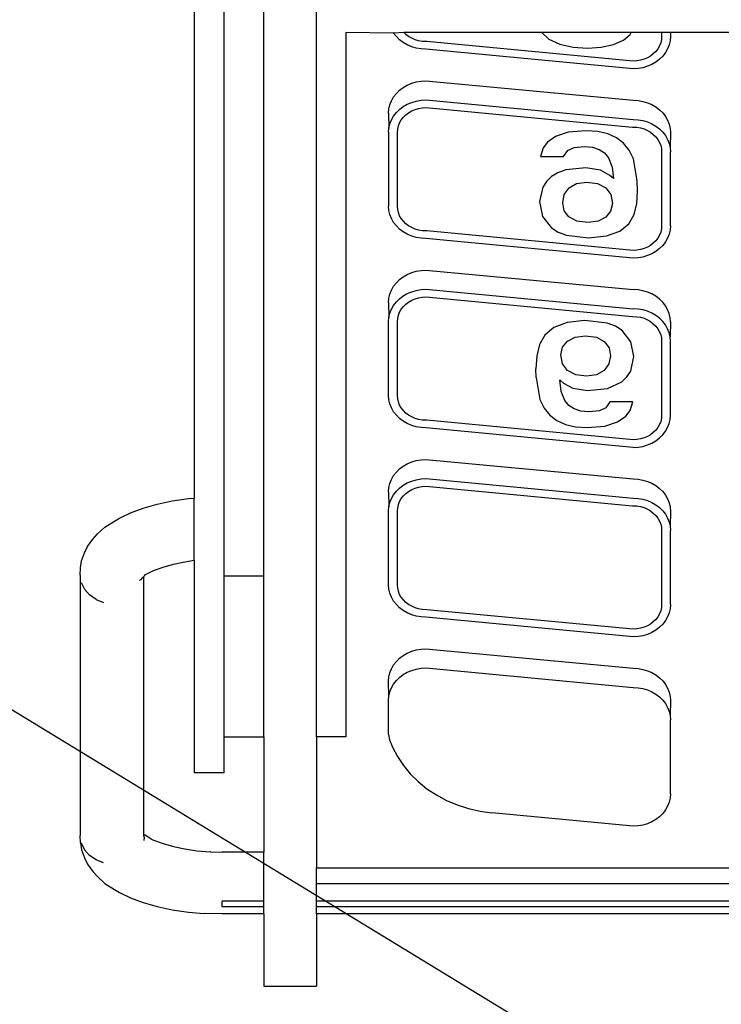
# Model space of a CAD drawing. Header units: millimetres. Extents: x 3351592 to 3400404, y -498420 to -470360.
# Tile 24 of 43: x 3359684 to 3359712, y -482243 to -482204. Entities that reach past the tile are written whole.
import ezdxf

# ---------------------------------------------------------------- set-up
doc = ezdxf.new("R2010")
doc.units = ezdxf.units.MM
doc.header["$LTSCALE"] = 3
doc.header["$MEASUREMENT"] = 0
doc.header["$PDMODE"] = 3
doc.header["$PDSIZE"] = -1
doc.layers.get('0').update_dxf_attribs({"linetype": 'CONTINUOUS'})
doc.layers.get('Defpoints').update_dxf_attribs({"linetype": 'CONTINUOUS'})
doc.layers.add('Civil-Wall-Text', color=7, linetype='CONTINUOUS', lineweight=0)
doc.layers.add('ELECTRICAL', color=7, linetype='CONTINUOUS')
doc.layers.add('Equipment', color=5, linetype='CONTINUOUS')
doc.styles.add('ARAIL', font='arial.ttf')
doc.styles.get("Standard").update_dxf_attribs({"font": 'arial.ttf'})
doc.dimstyles.new('TFS-Dim', dxfattribs={"dimtxt": 78, "dimasz": 20, "dimexe": 25, "dimexo": 25, "dimgap": 5, "dimtad": 0, "dimdec": 0, "dimzin": 0, "dimdsep": 46, "dimtxsty": 'Standard', "dimcen": 0.09, "dimclrd": 251, "dimclre": 251, "dimclrt": 251, "dimadec": 0, "dimazin": 0, "dimtfac": 1, "dimtdec": 0, "dimtofl": 0, "dimtmove": 0, "dimatfit": 3, "dimldrblk": 'DOT', "dimfxl": 0, "dimtolj": 1, "dimtzin": 0, "dimlwd": -1, "dimlwe": -1, "dimarcsym": 0})

# ---------------------------------------------------------------- blocks, each defined once
blk = doc.blocks.new('A$C80eb0365')
at = {"layer": 'Equipment'}
for p, q in [((16.21, 204.452), (17.668, 204.452)), ((16.21, 202.454), (16.21, 204.452)), ((17.668, 202.454), (17.668, 204.452)), ((12.867, 202.139), (13.254, 202.25)), ((13.254, 202.25), (13.675, 202.338)), ((13.675, 202.338), (14.121, 202.402)), ((14.121, 202.402), (14.555, 202.439)), ((15.055, 202.454), (14.555, 202.439)), ((16.21, 202.454), (15.055, 202.454)), ((16.21, 202.259), (15.055, 202.259)), ((15.055, 202.259), (15.055, 202.095)), ((16.21, 202.454), (16.21, 202.259)), ((16.21, 202.259), (16.21, 202.095)), ((48.824, 202.454), (17.668, 202.454)), ((17.668, 202.454), (17.668, 202.259)), ((48.824, 202.259), (17.668, 202.259)), ((17.668, 202.259), (17.668, 202.095)), ((12.217, 201.859), (12.519, 202.008)), ((12.519, 202.008), (12.867, 202.139)), ((16.21, 202.095), (15.055, 202.095)), ((16.21, 202.095), (16.21, 200.742)), ((48.824, 202.095), (17.668, 202.095)), ((17.668, 202.095), (17.668, 201.622)), ((11.807, 201.606), (12.07, 201.779)), ((12.07, 201.779), (12.217, 201.859)), ((11.472, 201.278), (11.604, 201.42)), ((11.604, 201.42), (11.807, 201.606)), ((48.824, 201.622), (17.668, 201.622)), ((17.668, 201.622), (17.668, 201.176)), ((11.327, 201.075), (11.472, 201.278)), ((17.668, 201.176), (48.824, 201.176)), ((17.668, 197.547), (17.668, 201.176)), ((11.161, 200.681), (11.241, 200.895)), ((11.241, 200.895), (11.327, 201.075)), ((11.562, 200.957), (11.381, 200.837)), ((11.774, 201.035), (11.562, 200.957)), ((11.132, 200.48), (11.161, 200.681)), ((11.154, 200.483), (11.241, 200.676)), ((11.241, 200.676), (11.381, 200.837)), ((13.707, 200.588), (14.022, 200.654)), ((14.022, 200.654), (14.356, 200.702)), ((14.356, 200.702), (14.728, 200.734)), ((14.742, 200.734), (14.728, 200.734)), ((14.742, 200.734), (15.055, 200.742)), ((16.21, 200.742), (15.055, 200.742)), ((16.21, 197.553), (16.21, 200.742)), ((11.132, 200.48), (11.124, 200.28)), ((12.878, 200.28), (12.898, 200.339)), ((12.898, 200.339), (12.883, 200.419)), ((13.078, 200.376), (12.904, 200.262)), ((13.078, 200.376), (13.156, 200.407)), ((13.156, 200.407), (13.417, 200.505)), ((13.417, 200.505), (13.707, 200.588)), ((11.124, 193.075), (11.124, 200.28)), ((12.878, 200.249), (12.9, 200.281)), ((12.878, 200.249), (12.878, 200.28)), ((12.878, 200.249), (12.904, 200.262)), ((12.878, 193.118), (12.878, 200.249)), ((26.433, 200.022), (22.52, 199.653)), ((26.568, 200.014), (26.433, 200.022)), ((26.701, 199.991), (26.568, 200.014)), ((26.829, 199.954), (26.701, 199.991)), ((26.95, 199.902), (26.829, 199.954)), ((27.063, 199.837), (26.95, 199.902)), ((27.164, 199.76), (27.063, 199.837)), ((21.564, 199.436), (21.874, 199.535)), ((21.874, 199.535), (22.194, 199.608)), ((22.194, 199.608), (22.52, 199.653)), ((27.253, 199.672), (27.164, 199.76)), ((27.329, 199.574), (27.253, 199.672)), ((27.388, 199.469), (27.329, 199.574)), ((20.986, 199.159), (21.267, 199.31)), ((21.267, 199.31), (21.564, 199.436)), ((27.432, 199.358), (27.388, 199.469)), ((27.458, 199.243), (27.432, 199.358)), ((27.467, 199.126), (27.458, 199.243)), ((20.481, 198.79), (20.723, 198.986)), ((20.723, 198.986), (20.986, 199.159)), ((27.467, 199.126), (27.467, 197.079)), ((20.263, 198.575), (20.481, 198.79)), ((15.101, 198.546), (14.284, 198.546)), ((14.284, 192.663), (14.284, 198.546)), ((15.101, 197.553), (15.101, 198.546)), ((20.071, 198.342), (20.263, 198.575)), ((19.905, 198.094), (20.071, 198.342)), ((19.769, 197.833), (19.905, 198.094)), ((19.664, 197.486), (19.692, 197.634)), ((19.692, 197.634), (19.769, 197.833)), ((15.101, 197.553), (16.21, 197.553)), ((15.101, 193.09), (15.101, 197.553)), ((16.21, 197.553), (16.21, 193.09)), ((18.483, 197.554), (17.668, 197.547)), ((17.668, 197.547), (17.668, 177.345)), ((18.483, 178.051), (18.483, 197.554)), ((19.664, 197.486), (19.664, 196.538)), ((27.458, 196.962), (27.467, 197.079)), ((27.388, 196.736), (27.432, 196.847)), ((27.432, 196.847), (27.458, 196.962)), ((27.467, 196.548), (27.458, 196.962)), ((19.664, 196.538), (19.673, 196.421)), ((27.164, 196.446), (27.253, 196.534)), ((27.253, 196.534), (27.329, 196.631)), ((27.329, 196.631), (27.388, 196.736)), ((27.458, 196.431), (27.467, 196.548)), ((19.673, 196.421), (19.664, 196.008)), ((19.673, 196.421), (19.699, 196.306)), ((19.699, 196.306), (19.742, 196.196)), ((26.701, 196.214), (26.829, 196.252)), ((26.829, 196.252), (26.95, 196.303)), ((26.95, 196.303), (27.063, 196.368)), ((27.063, 196.368), (27.164, 196.446)), ((27.388, 196.206), (27.432, 196.316)), ((27.432, 196.316), (27.458, 196.431)), ((19.664, 196.008), (19.673, 195.891)), ((19.742, 196.196), (19.802, 196.09)), ((19.802, 196.09), (19.877, 195.993)), ((19.877, 195.993), (19.967, 195.905)), ((20.698, 195.643), (26.433, 196.183)), ((26.433, 196.183), (26.568, 196.191)), ((26.568, 196.191), (26.701, 196.214)), ((27.164, 195.915), (27.253, 196.003)), ((27.253, 196.003), (27.329, 196.1)), ((27.329, 196.1), (27.388, 196.206)), ((19.673, 195.891), (19.699, 195.776)), ((19.699, 195.776), (19.742, 195.665)), ((19.967, 195.905), (20.068, 195.828)), ((20.068, 195.828), (20.181, 195.763)), ((20.181, 195.763), (20.302, 195.711)), ((20.302, 195.711), (20.43, 195.673)), ((26.701, 195.683), (26.829, 195.721)), ((26.829, 195.721), (26.95, 195.773)), ((26.95, 195.773), (27.063, 195.838)), ((27.063, 195.838), (27.164, 195.915)), ((19.742, 195.665), (19.802, 195.56)), ((19.802, 195.56), (19.877, 195.462)), ((19.877, 195.462), (19.967, 195.374)), ((20.43, 195.673), (20.563, 195.65)), ((20.563, 195.65), (20.698, 195.643)), ((20.698, 195.112), (26.433, 195.653)), ((26.433, 195.653), (26.568, 195.66)), ((26.568, 195.66), (26.701, 195.683)), ((19.967, 195.374), (20.068, 195.297)), ((20.068, 195.297), (20.181, 195.232)), ((20.181, 195.232), (20.302, 195.18)), ((20.302, 195.18), (20.43, 195.143)), ((20.43, 195.143), (20.563, 195.12)), ((20.563, 195.12), (20.698, 195.112)), ((26.433, 194.781), (20.698, 194.24)), ((26.568, 194.773), (26.433, 194.781)), ((26.701, 194.75), (26.568, 194.773)), ((26.829, 194.713), (26.701, 194.75)), ((26.95, 194.661), (26.829, 194.713)), ((27.063, 194.596), (26.95, 194.661)), ((26.438, 194.569), (20.719, 194.03)), ((26.536, 194.563), (26.438, 194.569)), ((26.638, 194.546), (26.536, 194.563)), ((26.735, 194.517), (26.638, 194.546)), ((26.828, 194.477), (26.735, 194.517)), ((26.914, 194.428), (26.828, 194.477)), ((26.991, 194.369), (26.914, 194.428)), ((27.06, 194.302), (26.991, 194.369)), ((27.164, 194.518), (27.063, 194.596)), ((27.253, 194.43), (27.164, 194.518)), ((27.329, 194.333), (27.253, 194.43)), ((27.388, 194.228), (27.329, 194.333)), ((20.181, 194.12), (20.068, 194.055)), ((20.302, 194.172), (20.181, 194.12)), ((20.43, 194.21), (20.302, 194.172)), ((20.563, 194.232), (20.43, 194.21)), ((20.698, 194.24), (20.563, 194.232)), ((27.117, 194.227), (27.06, 194.302)), ((27.163, 194.147), (27.117, 194.227)), ((27.196, 194.062), (27.163, 194.147)), ((27.216, 193.974), (27.196, 194.062)), ((27.432, 194.117), (27.388, 194.228)), ((27.458, 194.002), (27.432, 194.117)), ((11.562, 193.748), (11.774, 193.829)), ((19.802, 193.792), (19.742, 193.687)), ((19.877, 193.89), (19.802, 193.792)), ((19.967, 193.978), (19.877, 193.89)), ((20.068, 194.055), (19.967, 193.978)), ((20.139, 193.828), (20.071, 193.761)), ((20.217, 193.887), (20.139, 193.828)), ((20.303, 193.937), (20.217, 193.887)), ((20.396, 193.976), (20.303, 193.937)), ((20.493, 194.005), (20.396, 193.976)), ((20.595, 194.023), (20.493, 194.005)), ((20.719, 194.03), (20.595, 194.023)), ((27.223, 193.878), (27.216, 193.974)), ((27.223, 191.845), (27.223, 193.878)), ((27.467, 193.885), (27.458, 194.002)), ((27.467, 193.885), (27.467, 191.838)), ((11.241, 193.465), (11.381, 193.623)), ((11.562, 193.748), (11.381, 193.623)), ((19.699, 193.576), (19.673, 193.461)), ((19.742, 193.687), (19.699, 193.576)), ((19.935, 193.522), (19.915, 193.434)), ((19.968, 193.606), (19.935, 193.522)), ((20.014, 193.687), (19.968, 193.606)), ((20.071, 193.761), (20.014, 193.687)), ((11.154, 193.277), (11.241, 193.465)), ((19.673, 193.461), (19.664, 193.345)), ((19.664, 193.345), (19.664, 191.297)), ((19.915, 193.434), (19.908, 193.338)), ((19.908, 193.338), (19.908, 191.304)), ((11.124, 193.075), (11.132, 192.875)), ((12.769, 193.217), (12.813, 193.197)), ((12.813, 193.197), (12.854, 193.14)), ((12.854, 193.14), (12.878, 193.118)), ((12.878, 193.118), (12.904, 193.094)), ((12.904, 193.094), (12.93, 193.06)), ((12.93, 193.06), (13.156, 192.948)), ((15.101, 193.09), (16.21, 193.09)), ((15.101, 136.974), (15.101, 193.09)), ((16.21, 193.09), (16.21, 136.974)), ((11.132, 192.875), (11.161, 192.674)), ((13.156, 192.948), (13.417, 192.85)), ((13.417, 192.85), (13.707, 192.767)), ((13.707, 192.767), (14.022, 192.701)), ((14.022, 192.701), (14.284, 192.663)), ((11.161, 192.674), (11.241, 192.461)), ((11.241, 192.461), (11.327, 192.28)), ((14.284, 192.663), (14.284, 190.939)), ((11.327, 192.28), (11.472, 192.077)), ((11.472, 192.077), (11.604, 191.935)), ((11.604, 191.935), (11.807, 191.75)), ((11.807, 191.75), (12.07, 191.577)), ((27.163, 191.576), (27.196, 191.661)), ((27.196, 191.661), (27.216, 191.748)), ((27.216, 191.748), (27.223, 191.845)), ((27.432, 191.606), (27.458, 191.721)), ((27.458, 191.721), (27.467, 191.838)), ((27.467, 191.307), (27.458, 191.721)), ((12.07, 191.577), (12.217, 191.496)), ((12.217, 191.496), (12.519, 191.347)), ((12.519, 191.347), (12.867, 191.216)), ((26.914, 191.295), (26.991, 191.354)), ((26.991, 191.354), (27.06, 191.421)), ((27.06, 191.421), (27.117, 191.496)), ((27.117, 191.496), (27.163, 191.576)), ((27.253, 191.293), (27.329, 191.39)), ((27.329, 191.39), (27.388, 191.495)), ((27.388, 191.495), (27.432, 191.606)), ((12.867, 191.216), (13.254, 191.105)), ((13.254, 191.105), (13.675, 191.017)), ((19.664, 191.297), (19.673, 191.18)), ((19.664, 190.766), (19.673, 191.18)), ((19.673, 191.18), (19.699, 191.065)), ((19.699, 191.065), (19.742, 190.954)), ((19.908, 191.304), (19.915, 191.208)), ((19.915, 191.208), (19.935, 191.12)), ((19.935, 191.12), (19.968, 191.035)), ((20.693, 190.614), (26.412, 191.153)), ((26.412, 191.153), (26.536, 191.16)), ((26.536, 191.16), (26.638, 191.177)), ((26.638, 191.177), (26.735, 191.206)), ((26.735, 191.206), (26.828, 191.245)), ((26.828, 191.245), (26.914, 191.295)), ((26.829, 191.01), (26.95, 191.062)), ((26.95, 191.062), (27.063, 191.127)), ((27.063, 191.127), (27.164, 191.204)), ((27.164, 191.204), (27.253, 191.293)), ((27.388, 190.964), (27.432, 191.075)), ((27.432, 191.075), (27.458, 191.19)), ((27.458, 191.19), (27.467, 191.307)), ((13.675, 191.017), (14.121, 190.953)), ((14.121, 190.953), (14.284, 190.939)), ((14.284, 136.205), (14.284, 190.939)), ((19.742, 190.954), (19.802, 190.849)), ((19.802, 190.849), (19.877, 190.752)), ((19.968, 191.035), (20.014, 190.955)), ((20.014, 190.955), (20.071, 190.881)), ((20.071, 190.881), (20.139, 190.814)), ((20.139, 190.814), (20.217, 190.755)), ((20.698, 190.402), (26.433, 190.942)), ((26.433, 190.942), (26.568, 190.95)), ((26.568, 190.95), (26.701, 190.973)), ((26.701, 190.973), (26.829, 191.01)), ((27.253, 190.762), (27.329, 190.859)), ((27.329, 190.859), (27.388, 190.964)), ((19.664, 190.766), (19.673, 190.65)), ((19.673, 190.65), (19.699, 190.535)), ((19.699, 190.535), (19.742, 190.424)), ((19.877, 190.752), (19.967, 190.664)), ((19.967, 190.664), (20.068, 190.587)), ((20.068, 190.587), (20.181, 190.522)), ((20.181, 190.522), (20.302, 190.47)), ((20.217, 190.755), (20.303, 190.705)), ((20.303, 190.705), (20.396, 190.665)), ((20.396, 190.665), (20.493, 190.637)), ((20.493, 190.637), (20.595, 190.619)), ((20.595, 190.619), (20.693, 190.614)), ((26.829, 190.48), (26.95, 190.532)), ((26.95, 190.532), (27.063, 190.597)), ((27.063, 190.597), (27.164, 190.674)), ((27.164, 190.674), (27.253, 190.762)), ((19.742, 190.424), (19.802, 190.319)), ((19.802, 190.319), (19.877, 190.221)), ((20.302, 190.47), (20.43, 190.432)), ((20.43, 190.432), (20.563, 190.409)), ((20.563, 190.409), (20.698, 190.402)), ((20.698, 189.871), (26.433, 190.412)), ((26.433, 190.412), (26.568, 190.419)), ((26.568, 190.419), (26.701, 190.442)), ((26.701, 190.442), (26.829, 190.48)), ((19.877, 190.221), (19.967, 190.133)), ((19.967, 190.133), (20.068, 190.056)), ((20.068, 190.056), (20.181, 189.991)), ((20.181, 189.991), (20.302, 189.939)), ((20.302, 189.939), (20.43, 189.901)), ((20.43, 189.901), (20.563, 189.879)), ((20.563, 189.879), (20.698, 189.871)), ((26.433, 189.54), (20.698, 188.999)), ((26.433, 189.54), (26.568, 189.532)), ((26.568, 189.532), (26.701, 189.509)), ((26.701, 189.509), (26.829, 189.471)), ((26.829, 189.471), (26.95, 189.42)), ((26.438, 189.328), (20.719, 188.788)), ((26.536, 189.322), (26.438, 189.328)), ((26.638, 189.305), (26.536, 189.322)), ((26.735, 189.276), (26.638, 189.305)), ((26.828, 189.236), (26.735, 189.276)), ((26.914, 189.187), (26.828, 189.236)), ((26.991, 189.128), (26.914, 189.187)), ((26.95, 189.42), (27.063, 189.354)), ((27.063, 189.354), (27.164, 189.277)), ((27.164, 189.277), (27.253, 189.189)), ((27.253, 189.189), (27.329, 189.092)), ((20.302, 188.931), (20.181, 188.879)), ((20.43, 188.968), (20.302, 188.931)), ((20.563, 188.991), (20.43, 188.968)), ((20.698, 188.999), (20.563, 188.991)), ((24.321, 188.794), (24.559, 188.902)), ((24.559, 188.902), (24.84, 188.967)), ((24.84, 188.967), (25.161, 188.988)), ((25.161, 188.988), (25.653, 188.949)), ((25.653, 188.949), (26.004, 188.83)), ((27.06, 189.06), (26.991, 189.128)), ((27.117, 188.986), (27.06, 189.06)), ((27.163, 188.906), (27.117, 188.986)), ((27.196, 188.821), (27.163, 188.906)), ((27.329, 189.092), (27.388, 188.987)), ((27.388, 188.987), (27.432, 188.876)), ((19.877, 188.649), (19.802, 188.551)), ((19.967, 188.737), (19.877, 188.649)), ((20.068, 188.814), (19.967, 188.737)), ((20.181, 188.879), (20.068, 188.814)), ((20.217, 188.646), (20.139, 188.587)), ((20.303, 188.696), (20.217, 188.646)), ((20.396, 188.735), (20.303, 188.696)), ((20.493, 188.764), (20.396, 188.735)), ((20.595, 188.781), (20.493, 188.764)), ((20.719, 188.788), (20.595, 188.781)), ((23.966, 188.449), (24.123, 188.643)), ((24.123, 188.643), (24.321, 188.794)), ((26.004, 188.83), (26.232, 188.672)), ((26.232, 188.672), (26.354, 188.514)), ((27.216, 188.733), (27.196, 188.821)), ((27.223, 188.637), (27.216, 188.733)), ((27.223, 186.603), (27.223, 188.637)), ((27.432, 188.876), (27.458, 188.761)), ((27.458, 188.761), (27.467, 188.644)), ((27.467, 188.644), (27.467, 186.597)), ((19.742, 188.446), (19.699, 188.335)), ((19.802, 188.551), (19.742, 188.446)), ((19.968, 188.365), (19.935, 188.28)), ((20.014, 188.445), (19.968, 188.365)), ((20.071, 188.52), (20.014, 188.445)), ((20.139, 188.587), (20.071, 188.52)), ((23.851, 188.212), (23.966, 188.449)), ((24.65, 188.377), (24.539, 188.241)), ((24.798, 188.473), (24.65, 188.377)), ((24.985, 188.531), (24.798, 188.473)), ((25.208, 188.551), (24.985, 188.531)), ((25.501, 188.525), (25.208, 188.551)), ((25.673, 188.447), (25.501, 188.525)), ((25.785, 188.274), (25.673, 188.447)), ((26.354, 188.514), (26.424, 188.274)), ((19.673, 188.22), (19.664, 188.103)), ((19.664, 188.103), (19.664, 186.056)), ((19.699, 188.335), (19.673, 188.22)), ((19.915, 188.193), (19.908, 188.097)), ((19.908, 188.097), (19.908, 186.063)), ((19.935, 188.28), (19.915, 188.193)), ((23.744, 187.607), (23.851, 188.212)), ((24.539, 188.241), (24.439, 187.986)), ((26.424, 188.274), (25.785, 188.274)), ((24.439, 187.986), (24.405, 187.667)), ((24.508, 187.756), (24.765, 187.895)), ((24.765, 187.895), (25.168, 187.965)), ((25.168, 187.965), (25.72, 187.904)), ((25.72, 187.904), (26.119, 187.722)), ((23.744, 187.607), (23.736, 187.364)), ((24.405, 187.667), (24.508, 187.756)), ((24.845, 187.527), (24.619, 187.409)), ((25.138, 187.566), (24.845, 187.527)), ((25.422, 187.526), (25.138, 187.566)), ((25.633, 187.407), (25.422, 187.526)), ((26.119, 187.722), (26.262, 187.587)), ((26.262, 187.587), (26.365, 187.427)), ((23.764, 187.003), (23.736, 187.364)), ((24.619, 187.409), (24.476, 187.223)), ((25.764, 187.225), (25.633, 187.407)), ((26.365, 187.427), (26.454, 187.026)), ((23.839, 186.692), (23.764, 187.003)), ((24.476, 187.223), (24.428, 186.98)), ((24.428, 186.98), (24.48, 186.766)), ((25.808, 187), (25.764, 187.225)), ((25.765, 186.778), (25.808, 187)), ((26.454, 187.026), (26.373, 186.619)), ((24.48, 186.766), (24.613, 186.598)), ((25.635, 186.604), (25.765, 186.778)), ((23.988, 186.432), (23.839, 186.692)), ((24.237, 186.221), (23.988, 186.432)), ((24.613, 186.598), (24.825, 186.49)), ((24.825, 186.49), (25.115, 186.454)), ((25.115, 186.454), (25.418, 186.491)), ((25.418, 186.491), (25.635, 186.604)), ((26.373, 186.619), (26.131, 186.301)), ((27.196, 186.42), (27.216, 186.507)), ((27.216, 186.507), (27.223, 186.603)), ((27.458, 186.48), (27.432, 186.365)), ((27.467, 186.597), (27.458, 186.48)), ((27.467, 186.066), (27.458, 186.48)), ((24.603, 186.08), (24.237, 186.221)), ((25.945, 186.182), (25.711, 186.097)), ((26.131, 186.301), (25.945, 186.182)), ((26.991, 186.113), (27.06, 186.18)), ((27.06, 186.18), (27.117, 186.255)), ((27.117, 186.255), (27.163, 186.335)), ((27.163, 186.335), (27.196, 186.42)), ((27.388, 186.254), (27.329, 186.149)), ((27.432, 186.365), (27.388, 186.254)), ((19.664, 186.056), (19.673, 185.939)), ((19.664, 185.525), (19.673, 185.939)), ((19.673, 185.939), (19.699, 185.824)), ((19.908, 186.063), (19.915, 185.967)), ((19.915, 185.967), (19.935, 185.879)), ((20.693, 185.372), (26.412, 185.911)), ((25.1, 186.029), (24.603, 186.08)), ((25.711, 186.097), (25.1, 186.029)), ((26.412, 185.911), (26.536, 185.919)), ((26.536, 185.919), (26.638, 185.936)), ((26.638, 185.936), (26.735, 185.965)), ((26.735, 185.965), (26.828, 186.004)), ((26.828, 186.004), (26.914, 186.054)), ((26.914, 186.054), (26.991, 186.113)), ((27.063, 185.886), (26.95, 185.821)), ((27.164, 185.963), (27.063, 185.886)), ((27.253, 186.051), (27.164, 185.963)), ((27.329, 186.149), (27.253, 186.051)), ((27.458, 185.949), (27.432, 185.834)), ((27.467, 186.066), (27.458, 185.949)), ((19.699, 185.824), (19.742, 185.713)), ((19.742, 185.713), (19.802, 185.608)), ((19.935, 185.879), (19.968, 185.794)), ((19.968, 185.794), (20.014, 185.714)), ((20.014, 185.714), (20.071, 185.64)), ((20.071, 185.64), (20.139, 185.572)), ((20.698, 185.16), (26.433, 185.701)), ((26.568, 185.709), (26.433, 185.701)), ((26.701, 185.732), (26.568, 185.709)), ((26.829, 185.769), (26.701, 185.732)), ((26.95, 185.821), (26.829, 185.769)), ((27.329, 185.618), (27.253, 185.521)), ((27.388, 185.723), (27.329, 185.618)), ((27.432, 185.834), (27.388, 185.723)), ((19.664, 185.525), (19.673, 185.408)), ((19.673, 185.408), (19.699, 185.293)), ((19.802, 185.608), (19.877, 185.511)), ((19.877, 185.511), (19.967, 185.423)), ((19.967, 185.423), (20.068, 185.345)), ((20.068, 185.345), (20.181, 185.28)), ((20.139, 185.572), (20.217, 185.513)), ((20.217, 185.513), (20.303, 185.464)), ((20.303, 185.464), (20.396, 185.424)), ((20.396, 185.424), (20.493, 185.395)), ((20.493, 185.395), (20.595, 185.378)), ((20.595, 185.378), (20.693, 185.372)), ((27.063, 185.355), (26.95, 185.29)), ((27.164, 185.433), (27.063, 185.355)), ((27.253, 185.521), (27.164, 185.433)), ((19.699, 185.293), (19.742, 185.183)), ((19.742, 185.183), (19.802, 185.078)), ((19.802, 185.078), (19.877, 184.98)), ((20.181, 185.28), (20.302, 185.229)), ((20.302, 185.229), (20.43, 185.191)), ((20.43, 185.191), (20.563, 185.168)), ((20.563, 185.168), (20.698, 185.16)), ((20.698, 184.63), (26.433, 185.17)), ((26.568, 185.178), (26.433, 185.17)), ((26.701, 185.201), (26.568, 185.178)), ((26.829, 185.239), (26.701, 185.201)), ((26.95, 185.29), (26.829, 185.239)), ((19.877, 184.98), (19.967, 184.892)), ((19.967, 184.892), (20.068, 184.815)), ((20.068, 184.815), (20.181, 184.75)), ((20.181, 184.75), (20.302, 184.698)), ((20.302, 184.698), (20.43, 184.66)), ((20.43, 184.66), (20.563, 184.637)), ((20.563, 184.637), (20.698, 184.63)), ((26.433, 184.298), (20.698, 183.758)), ((26.568, 184.291), (26.433, 184.298)), ((26.701, 184.268), (26.568, 184.291)), ((26.829, 184.23), (26.701, 184.268)), ((26.438, 184.086), (20.719, 183.547)), ((26.536, 184.081), (26.438, 184.086)), ((26.638, 184.063), (26.536, 184.081)), ((26.735, 184.035), (26.638, 184.063)), ((26.828, 183.995), (26.735, 184.035)), ((26.914, 183.945), (26.828, 183.995)), ((26.95, 184.178), (26.829, 184.23)), ((27.063, 184.113), (26.95, 184.178)), ((27.164, 184.036), (27.063, 184.113)), ((27.253, 183.948), (27.164, 184.036)), ((20.43, 183.727), (20.302, 183.69)), ((20.563, 183.75), (20.43, 183.727)), ((20.698, 183.758), (20.563, 183.75)), ((24.588, 183.665), (25.2, 183.734)), ((25.2, 183.734), (25.696, 183.684)), ((26.991, 183.886), (26.914, 183.945)), ((27.06, 183.819), (26.991, 183.886)), ((27.117, 183.745), (27.06, 183.819)), ((27.163, 183.665), (27.117, 183.745)), ((27.329, 183.851), (27.253, 183.948)), ((27.388, 183.746), (27.329, 183.851)), ((27.432, 183.635), (27.388, 183.746)), ((19.967, 183.495), (19.877, 183.407)), ((20.068, 183.573), (19.967, 183.495)), ((20.181, 183.638), (20.068, 183.573)), ((20.302, 183.69), (20.181, 183.638)), ((20.303, 183.454), (20.217, 183.405)), ((20.396, 183.494), (20.303, 183.454)), ((20.493, 183.523), (20.396, 183.494)), ((20.595, 183.54), (20.493, 183.523)), ((20.719, 183.547), (20.595, 183.54)), ((23.926, 183.142), (24.169, 183.46)), ((24.169, 183.46), (24.354, 183.58)), ((24.354, 183.58), (24.588, 183.665)), ((25.696, 183.684), (26.061, 183.548)), ((26.061, 183.548), (26.31, 183.345)), ((27.196, 183.58), (27.163, 183.665)), ((27.216, 183.492), (27.196, 183.58)), ((27.223, 183.396), (27.216, 183.492)), ((27.458, 183.52), (27.432, 183.635)), ((27.467, 183.403), (27.458, 183.52)), ((19.742, 183.205), (19.699, 183.094)), ((19.802, 183.31), (19.742, 183.205)), ((19.877, 183.407), (19.802, 183.31)), ((20.014, 183.204), (19.968, 183.124)), ((20.071, 183.279), (20.014, 183.204)), ((20.139, 183.346), (20.071, 183.279)), ((20.217, 183.405), (20.139, 183.346)), ((24.657, 183.16), (24.527, 182.986)), ((24.874, 183.272), (24.657, 183.16)), ((25.177, 183.309), (24.874, 183.272)), ((25.467, 183.273), (25.177, 183.309)), ((25.677, 183.166), (25.467, 183.273)), ((25.81, 182.999), (25.677, 183.166)), ((26.31, 183.345), (26.458, 183.092)), ((27.223, 181.362), (27.223, 183.396)), ((27.467, 183.403), (27.467, 181.355)), ((19.673, 182.979), (19.664, 182.862)), ((19.699, 183.094), (19.673, 182.979)), ((19.915, 182.951), (19.908, 182.855)), ((19.935, 183.039), (19.915, 182.951)), ((19.968, 183.124), (19.935, 183.039)), ((23.845, 182.735), (23.926, 183.142)), ((24.527, 182.986), (24.484, 182.764)), ((25.864, 182.784), (25.81, 182.999)), ((26.458, 183.092), (26.531, 182.788)), ((19.664, 180.815), (19.664, 182.862)), ((19.908, 182.855), (19.908, 180.822)), ((23.93, 182.336), (23.845, 182.735)), ((24.484, 182.764), (24.528, 182.536)), ((25.816, 182.54), (25.864, 182.784)), ((26.531, 182.788), (26.556, 182.433)), ((24.528, 182.536), (24.658, 182.354)), ((24.658, 182.354), (24.869, 182.236)), ((25.448, 182.236), (25.674, 182.353)), ((25.674, 182.353), (25.816, 182.54)), ((26.556, 182.433), (26.548, 182.157)), ((24.031, 182.175), (23.93, 182.336)), ((24.172, 182.041), (24.031, 182.175)), ((24.869, 182.236), (25.154, 182.196)), ((25.154, 182.196), (25.448, 182.236)), ((25.887, 182.095), (25.784, 182.008)), ((25.853, 181.777), (25.887, 182.095)), ((26.548, 182.157), (26.441, 181.552)), ((24.351, 181.935), (24.172, 182.041)), ((24.569, 181.859), (24.351, 181.935)), ((25.122, 181.798), (24.569, 181.859)), ((25.527, 181.868), (25.122, 181.798)), ((25.784, 182.008), (25.527, 181.868)), ((25.643, 181.387), (25.754, 181.523)), ((25.754, 181.523), (25.853, 181.777)), ((26.441, 181.552), (26.326, 181.314)), ((23.938, 181.248), (23.868, 181.488)), ((23.868, 181.488), (24.507, 181.488)), ((24.507, 181.488), (24.623, 181.315)), ((24.623, 181.315), (24.797, 181.238)), ((25.312, 181.231), (25.496, 181.29)), ((25.496, 181.29), (25.643, 181.387)), ((26.326, 181.314), (26.169, 181.12)), ((27.196, 181.178), (27.216, 181.266)), ((27.216, 181.266), (27.223, 181.362)), ((27.458, 181.238), (27.467, 181.355)), ((24.06, 181.09), (23.938, 181.248)), ((24.288, 180.932), (24.06, 181.09)), ((24.797, 181.238), (25.091, 181.212)), ((25.091, 181.212), (25.312, 181.231)), ((26.169, 181.12), (25.971, 180.968)), ((27.06, 180.939), (27.117, 181.013)), ((27.117, 181.013), (27.163, 181.094)), ((27.163, 181.094), (27.196, 181.178)), ((27.329, 180.908), (27.388, 181.013)), ((27.388, 181.013), (27.432, 181.124)), ((27.432, 181.124), (27.458, 181.238)), ((27.467, 180.825), (27.458, 181.238)), ((19.664, 180.815), (19.673, 180.698)), ((19.908, 180.822), (19.915, 180.725)), ((19.915, 180.725), (19.935, 180.638)), ((24.639, 180.814), (24.288, 180.932)), ((25.131, 180.774), (24.639, 180.814)), ((25.452, 180.796), (25.131, 180.774)), ((25.732, 180.86), (25.452, 180.796)), ((25.971, 180.968), (25.732, 180.86)), ((26.638, 180.695), (26.735, 180.724)), ((26.735, 180.724), (26.828, 180.763)), ((26.828, 180.763), (26.914, 180.813)), ((26.914, 180.813), (26.991, 180.872)), ((26.991, 180.872), (27.06, 180.939)), ((27.063, 180.645), (27.164, 180.722)), ((27.164, 180.722), (27.253, 180.81)), ((27.253, 180.81), (27.329, 180.908)), ((27.432, 180.593), (27.458, 180.708)), ((27.458, 180.708), (27.467, 180.825)), ((19.664, 180.284), (19.673, 180.698)), ((19.673, 180.698), (19.699, 180.583)), ((19.699, 180.583), (19.742, 180.472)), ((19.742, 180.472), (19.802, 180.367)), ((19.935, 180.638), (19.968, 180.553)), ((19.968, 180.553), (20.014, 180.473)), ((20.014, 180.473), (20.071, 180.398)), ((20.693, 180.131), (26.412, 180.67)), ((20.698, 179.919), (26.433, 180.46)), ((26.412, 180.67), (26.536, 180.677)), ((26.433, 180.46), (26.568, 180.468)), ((26.536, 180.677), (26.638, 180.695)), ((26.568, 180.468), (26.701, 180.49)), ((26.701, 180.49), (26.829, 180.528)), ((26.829, 180.528), (26.95, 180.58)), ((26.95, 180.58), (27.063, 180.645)), ((27.329, 180.377), (27.388, 180.482)), ((27.388, 180.482), (27.432, 180.593)), ((19.664, 180.284), (19.673, 180.167)), ((19.673, 180.167), (19.699, 180.052)), ((19.802, 180.367), (19.877, 180.27)), ((19.877, 180.27), (19.967, 180.182)), ((19.967, 180.182), (20.068, 180.104)), ((20.071, 180.398), (20.139, 180.331)), ((20.139, 180.331), (20.217, 180.272)), ((20.217, 180.272), (20.303, 180.222)), ((20.303, 180.222), (20.396, 180.183)), ((20.396, 180.183), (20.493, 180.154)), ((27.063, 180.114), (27.164, 180.192)), ((27.164, 180.192), (27.253, 180.28)), ((27.253, 180.28), (27.329, 180.377)), ((19.699, 180.052), (19.742, 179.941)), ((19.742, 179.941), (19.802, 179.836)), ((20.068, 180.104), (20.181, 180.039)), ((20.181, 180.039), (20.302, 179.987)), ((20.302, 179.987), (20.43, 179.95)), ((20.43, 179.95), (20.563, 179.927)), ((20.493, 180.154), (20.595, 180.137)), ((20.563, 179.927), (20.698, 179.919)), ((20.595, 180.137), (20.693, 180.131)), ((20.698, 179.389), (26.433, 179.929)), ((26.433, 179.929), (26.568, 179.937)), ((26.568, 179.937), (26.701, 179.96)), ((26.701, 179.96), (26.829, 179.997)), ((26.829, 179.997), (26.95, 180.049)), ((26.95, 180.049), (27.063, 180.114)), ((19.802, 179.836), (19.877, 179.739)), ((19.877, 179.739), (19.967, 179.651)), ((19.967, 179.651), (20.068, 179.574)), ((20.068, 179.574), (20.181, 179.509)), ((20.181, 179.509), (20.302, 179.457)), ((20.302, 179.457), (20.43, 179.419)), ((20.43, 179.419), (20.563, 179.396)), ((20.563, 179.396), (20.698, 179.389)), ((26.433, 179.057), (20.698, 178.517)), ((26.438, 178.845), (20.719, 178.306)), ((26.568, 179.05), (26.433, 179.057)), ((26.536, 178.84), (26.438, 178.845)), ((26.638, 178.822), (26.536, 178.84)), ((26.701, 179.027), (26.568, 179.05)), ((26.735, 178.793), (26.638, 178.822)), ((26.829, 178.989), (26.701, 179.027)), ((26.95, 178.937), (26.829, 178.989)), ((27.063, 178.872), (26.95, 178.937)), ((27.164, 178.795), (27.063, 178.872)), ((26.828, 178.754), (26.735, 178.793)), ((26.914, 178.704), (26.828, 178.754)), ((26.991, 178.645), (26.914, 178.704)), ((27.06, 178.578), (26.991, 178.645)), ((27.117, 178.504), (27.06, 178.578)), ((27.253, 178.707), (27.164, 178.795)), ((27.329, 178.609), (27.253, 178.707)), ((27.388, 178.504), (27.329, 178.609)), ((19.967, 178.254), (19.877, 178.166)), ((20.068, 178.331), (19.967, 178.254)), ((20.181, 178.397), (20.068, 178.331)), ((20.302, 178.448), (20.181, 178.397)), ((20.43, 178.486), (20.302, 178.448)), ((20.396, 178.253), (20.303, 178.213)), ((20.493, 178.282), (20.396, 178.253)), ((20.563, 178.509), (20.43, 178.486)), ((20.595, 178.299), (20.493, 178.282)), ((20.698, 178.517), (20.563, 178.509)), ((20.719, 178.306), (20.595, 178.299)), ((24.096, 178.233), (24.401, 178.373)), ((24.401, 178.373), (24.773, 178.459)), ((24.773, 178.459), (25.174, 178.488)), ((25.174, 178.488), (25.546, 178.463)), ((25.546, 178.463), (25.888, 178.388)), ((25.888, 178.388), (26.168, 178.269)), ((26.168, 178.269), (26.351, 178.111)), ((27.163, 178.423), (27.117, 178.504)), ((27.196, 178.339), (27.163, 178.423)), ((27.216, 178.251), (27.196, 178.339)), ((27.432, 178.393), (27.388, 178.504)), ((27.458, 178.279), (27.432, 178.393)), ((27.467, 178.162), (27.458, 178.279)), ((19.802, 178.069), (18.483, 178.051)), ((19.802, 178.069), (19.792, 178.051)), ((19.877, 178.166), (19.802, 178.069)), ((20.085, 178.051), (19.802, 178.069)), ((20.139, 178.105), (20.085, 178.051)), ((23.904, 178.051), (20.085, 178.051)), ((20.217, 178.164), (20.139, 178.105)), ((20.303, 178.213), (20.217, 178.164)), ((23.904, 178.051), (24.096, 178.233)), ((25.061, 178.051), (23.904, 178.051)), ((25.128, 178.057), (25.061, 178.051)), ((25.177, 178.051), (25.128, 178.057)), ((26.38, 178.051), (25.177, 178.051)), ((26.351, 178.111), (26.38, 178.051)), ((27.223, 178.051), (26.38, 178.051)), ((27.223, 178.155), (27.216, 178.251)), ((27.223, 178.051), (27.223, 178.155)), ((27.467, 178.051), (27.223, 178.051)), ((27.467, 178.051), (27.467, 178.162)), ((29.344, 178.051), (27.467, 178.051))]:
    blk.add_line(p, q, dxfattribs=at)
blk = doc.blocks.new('*D216')
at = {"layer": 'Civil-Wall-Text', "color": 251, "ltscale": 3}
for p, q in [((3359159, -482459.981), (3359159, -482127.331)), ((3360288.624, -482395), (3360288.624, -482127.331)), ((3359179, -482152.331), (3359453.181, -482152.331)), ((3360268.624, -482152.331), (3359994.443, -482152.331))]:
    blk.add_line(p, q, dxfattribs=at)
for points in [[(3359179, -482148.997), (3359179, -482155.664), (3359159, -482152.331)], [(3360268.624, -482148.997), (3360268.624, -482155.664), (3360288.624, -482152.331)]]:
    blk.add_solid(points, dxfattribs=at)
at = {"layer": 'Defpoints', "color": 0, "ltscale": 3}
for p in [(3359159, -482152.331), (3360288.624, -482420), (3359159, -482484.981)]:
    blk.add_point(p, dxfattribs=at)
at = {"layer": 'Civil-Wall-Text', "color": 251, "ltscale": 3, "insert": (3359723.812, -482152.331), "char_height": 78, "attachment_point": 5}
blk.add_mtext('\\A1;1130 [3\'-9"]', dxfattribs=at)
blk = doc.blocks.new('_Dot')
at = {"color": 0, "linetype": 'ByBlock', "lineweight": -2}
blk.add_line((-0.5, 0), (-1, 0), dxfattribs=at)
at = {"color": 0, "linetype": 'ByBlock', "lineweight": 0, "const_width": 0.5}
blk.add_lwpolyline([(-0.25, 0, 1), (0.25, 0, 1)], format="xyb", close=True, dxfattribs=at)
blk = doc.blocks.new('*D225')
at = {"layer": 'Defpoints', "color": 0, "ltscale": 3}
for p in [(3360288.624, -482174.402), (3360288.624, -482340.513), (3359961.784, -482401.105)]:
    blk.add_point(p, dxfattribs=at)
at = {"layer": 'ELECTRICAL', "color": 251, "ltscale": 3}
for p, q in [((3360057.301, -481980.403), (3360047.301, -481980.403)), ((3360125.204, -482174.402), (3360057.301, -481980.403)), ((3359961.784, -482376.105), (3359961.784, -482149.402)), ((3360288.624, -482315.513), (3360288.624, -482149.402)), ((3359981.784, -482174.402), (3360268.624, -482174.402))]:
    blk.add_line(p, q, dxfattribs=at)
for points in [[(3359981.784, -482171.069), (3359981.784, -482177.736), (3359961.784, -482174.402)], [(3360268.624, -482171.069), (3360268.624, -482177.736), (3360288.624, -482174.402)]]:
    blk.add_solid(points, dxfattribs=at)
at = {"layer": 'ELECTRICAL', "color": 251, "ltscale": 3, "insert": (3359803.327, -481980.403), "char_height": 78, "attachment_point": 5}
blk.add_mtext('\\A1;327 [1\'-1"]', dxfattribs=at)

msp = doc.modelspace()

# ---------------------------------------------------------------- block references
at = {"layer": 'Equipment', "xscale": -1.433887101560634, "yscale": 1.433887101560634, "zscale": 1.433887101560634, "rotation": 180}
msp.add_blockref('A$C80eb0365', (3359670.514, -481949.549), dxfattribs=at)

# ---------------------------------------------------------------- texts
at = {"layer": 'ELECTRICAL', "color": 7, "insert": (3358823.13, -482070.747, 0), "char_height": 45, "width": 1008.38913, "attachment_point": 1, "style": 'ARAIL'}
msp.add_mtext('{\\fBookman Old Style|b0|i0|c0|p18;1Nos.32Amp.Metal Clad\\P& 3Nos.5/15Amp. Switch Socket @ 450mmHt.FFL.}', dxfattribs=at)

# ---------------------------------------------------------------- dimensions: what is measured, and where the dimension line sits
at = {"layer": 'Civil-Wall-Text', "ltscale": 3}
dim = msp.add_linear_dim(base=(3359159, -482152.331), p1=(3360288.624, -482420), p2=(3359159, -482484.981), dimstyle='TFS-Dim', dxfattribs=at)
dim.commit()
dim.dimension.update_dxf_attribs({"geometry": '*D216', "text_midpoint": (3359723.812, -482152.331)})
at = {"layer": 'ELECTRICAL', "color": 1, "ltscale": 3}
dim = msp.add_linear_dim(base=(3360288.624, -482174.402), p1=(3359961.784, -482401.105), p2=(3360288.624, -482340.513), dimstyle='TFS-Dim', override={"dimtmove": 1}, dxfattribs=at)
dim.commit()
dim.dimension.update_dxf_attribs({"geometry": '*D225', "text_midpoint": (3360042.301, -481980.403), "dimtype": 160})

# ---------------------------------------------------------------- leaders
at = {"layer": 'ELECTRICAL', "ltscale": 3}
msp.add_leader([(3359961.784, -482401.105), (3359644.219, -482207.67), (3358817.892, -482207.67)], dimstyle='TFS-Dim', override={"dimgap": 5, "dimtad": 0}, dxfattribs=at)

doc.saveas('drawing.dxf')
